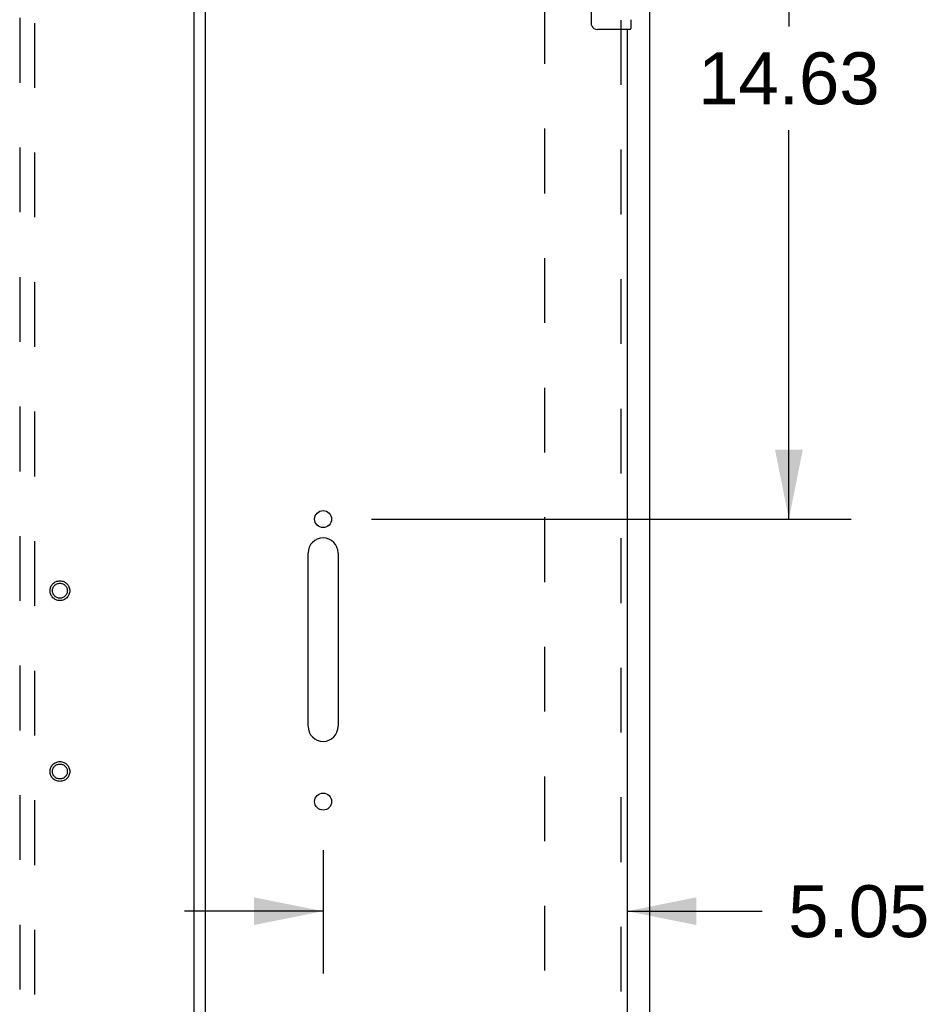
# Model space of a CAD drawing. Header units: inches. Extents: x 0 to 195, y 0 to 126.
# Tile 23 of 41: x 77 to 92, y 55 to 72. Entities that reach past the tile are written whole.
import ezdxf

# ---------------------------------------------------------------- set-up
doc = ezdxf.new("R2010")
doc.units = ezdxf.units.IN
doc.header["$LTSCALE"] = 10.747126
doc.header["$MEASUREMENT"] = 0
doc.linetypes.add('HIDDEN', pattern=[0.2, 0.1, -0.1])
doc.layers.get('0').update_dxf_attribs({"linetype": 'CONTINUOUS'})
for name, color, linetype in [('DEFAULT_2', 8, 'HIDDEN'), ('DIMENSIONS', 7, 'CONTINUOUS'), ('MASTER_DOOR_ASSEMBLY', 7, 'CONTINUOUS'), ('SLAVE_DOOR_ASSEMBLY', 7, 'CONTINUOUS')]:
    doc.layers.add(name, color=color, linetype=linetype)
doc.styles.get("Standard").update_dxf_attribs({"font": 'arial.ttf'})
doc.dimstyles.new('DIMSTYLE_1', dxfattribs={"dimtxt": 0.862069, "dimasz": 1.149425, "dimexe": 0.09, "dimexo": 0.07, "dimgap": 0.0375, "dimtad": 0, "dimtih": 1, "dimtoh": 1, "dimzin": 4, "dimdsep": 46, "dimtxsty": 'Standard', "dimblk": '_FILLED', "dimblk1": '_FILLED', "dimblk2": '_FILLED', "dimcen": 0.09, "dimazin": 1, "dimtfac": 1, "dimtdec": 3, "dimtofl": 0, "dimtmove": 0, "dimatfit": 3, "dimldrblk": '_FILLED', "dimfxl": 0, "dimtolj": 1, "dimtzin": 4, "dimarcsym": 0})

# ---------------------------------------------------------------- blocks, each defined once
blk = doc.blocks.new('_FILLED')
at = {"color": 0, "linetype": 'ByBlock'}
blk.add_solid([(0, 0), (-1, 0.2), (-1, -0.2)], dxfattribs=at)
blk = doc.blocks.new('*D2')
at = {"layer": 'DIMENSIONS', "color": 2, "linetype": 'Continuous'}
for p, q in [((88.056, 77.88), (90.766, 77.88)), ((89.732, 77.88), (89.732, 71.43)), ((89.732, 63.255), (89.732, 69.706)), ((82.806, 63.255), (90.766, 63.255))]:
    blk.add_line(p, q, dxfattribs=at)
at = {"layer": 'DIMENSIONS', "color": 2, "linetype": 'Continuous', "xscale": 1.1494252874, "yscale": 1.1494252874, "zscale": 1.1494252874}
for p, rotation in [((89.732, 77.88), 90), ((89.732, 63.255), 270)]:
    blk.add_blockref('_FILLED', p, dxfattribs=dict(at, rotation=rotation))
at = {"layer": 'DIMENSIONS', "color": 2, "linetype": 'Continuous', "insert": (89.732, 70.999), "char_height": 0.8621, "width": 3.01243, "attachment_point": 2, "line_spacing_factor": 0.9}
blk.add_mtext('14.63', dxfattribs=at)
blk = doc.blocks.new('*D15')
at = {"layer": 'DIMENSIONS', "color": 2, "linetype": 'Continuous'}
for p, q in [((82.001, 57.763), (82.001, 55.714)), ((82.001, 56.749), (79.702, 56.749)), ((87.048, 56.749), (89.289, 56.749))]:
    blk.add_line(p, q, dxfattribs=at)
at = {"layer": 'DIMENSIONS', "color": 2, "linetype": 'Continuous', "xscale": 1.1494252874, "yscale": 1.1494252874, "zscale": 1.1494252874}
blk.add_blockref('_FILLED', (82.001, 56.749), dxfattribs=at)
at = {"layer": 'DIMENSIONS', "color": 2, "linetype": 'Continuous', "xscale": 1.1494252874, "yscale": 1.1494252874, "zscale": 1.1494252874, "rotation": 180}
blk.add_blockref('_FILLED', (87.048, 56.749), dxfattribs=at)
at = {"layer": 'DIMENSIONS', "color": 2, "linetype": 'Continuous', "insert": (89.72, 57.18), "char_height": 0.8621, "width": 2.34265, "attachment_point": 1, "line_spacing_factor": 0.9}
blk.add_mtext('5.05', dxfattribs=at)

msp = doc.modelspace()

# ---------------------------------------------------------------- linework, layer by layer
at = {"color": 3, "linetype": 'Continuous'}
msp.add_line((87.423, 7.118), (87.423, 77.776), dxfattribs=at)
at = {"layer": 'DEFAULT_2', "color": 8, "linetype": 'HIDDEN'}
msp.add_line((85.673, 76.182), (85.673, 8.712), dxfattribs=at)
at = {"layer": 'MASTER_DOOR_ASSEMBLY', "color": 8, "linetype": 'HIDDEN'}
for p, q in [((76.965, 75.869), (76.965, 44.618)), ((77.215, 44.618), (77.215, 75.869))]:
    msp.add_line(p, q, dxfattribs=at)
at = {"layer": 'MASTER_DOOR_ASSEMBLY', "color": 3, "linetype": 'Continuous'}
msp.add_line((79.861, 9.173), (79.861, 75.721), dxfattribs=at)
at = {"layer": 'MASTER_DOOR_ASSEMBLY', "color": 8, "linetype": 'HIDDEN'}
for centre, radius in [((77.632, 62.067), 0.164), ((77.632, 62.067), 0.124), ((77.632, 59.067), 0.164), ((77.632, 59.067), 0.124)]:
    msp.add_circle(centre, radius, dxfattribs=at)
at = {"layer": 'SLAVE_DOOR_ASSEMBLY', "color": 3, "linetype": 'Continuous'}
for p, q in [((80.048, 9.038), (80.048, 75.856)), ((87.048, 71.38), (87.048, 52.758)), ((81.751, 59.817), (81.751, 62.692)), ((82.251, 62.692), (82.251, 59.817))]:
    msp.add_line(p, q, dxfattribs=at)
at = {"layer": 'SLAVE_DOOR_ASSEMBLY', "color": 7, "linetype": 'Continuous'}
for p, q in [((86.453, 71.48), (86.453, 72.28)), ((87.108, 71.541), (87.108, 71.395)), ((87.093, 71.38), (86.553, 71.38))]:
    msp.add_line(p, q, dxfattribs=at)
at = {"layer": 'SLAVE_DOOR_ASSEMBLY', "color": 8, "linetype": 'HIDDEN'}
msp.add_line((86.944, 71.535), (86.944, 52.603), dxfattribs=at)
at = {"layer": 'SLAVE_DOOR_ASSEMBLY', "color": 7, "linetype": 'Continuous'}
msp.add_lwpolyline([(86.46, 71.444), (86.458, 71.45), (86.456, 71.456), (86.455, 71.462), (86.454, 71.468), (86.453, 71.474), (86.453, 71.48)], dxfattribs=at)
at = {"layer": 'SLAVE_DOOR_ASSEMBLY', "color": 3, "linetype": 'Continuous'}
for centre in [(82.001, 63.255), (82.001, 58.567)]:
    msp.add_circle(centre, 0.141, dxfattribs=at)
at = {"layer": 'SLAVE_DOOR_ASSEMBLY', "color": 7, "linetype": 'Continuous'}
for centre, radius, start, end in [((86.553, 71.48), 0.1, 201.1999, 270), ((87.093, 71.395), 0.015, 270, 360)]:
    msp.add_arc(centre, radius, start, end, dxfattribs=at)
at = {"layer": 'SLAVE_DOOR_ASSEMBLY', "color": 3, "linetype": 'Continuous'}
for centre, start, end in [((82.001, 62.692), 0, 180), ((82.001, 59.817), 180, 360)]:
    msp.add_arc(centre, 0.25, start, end, dxfattribs=at)

# ---------------------------------------------------------------- dimensions: what is measured, and where the dimension line sits
at = {"layer": 'DIMENSIONS', "color": 2, "linetype": 'Continuous'}
for base, p1, p2, angle, picture, middle in [((89.731554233, 63.25520519), (87.985786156, 77.88020519), (82.735911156, 63.25520519), 270, '*D2', (89.768181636, 70.562897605)), ((82.001, 56.749), (87.048, 76.776), (82.001, 55.644), 180, '*D15', (90.892, 56.744))]:
    dim = msp.add_linear_dim(base=base, p1=p1, p2=p2, angle=angle, text='<>\\P[]', dimstyle='DIMSTYLE_1', dxfattribs=at)
    dim.commit()
    dim.dimension.update_dxf_attribs({"geometry": picture, "text_midpoint": middle, "dimtype": 160})

doc.saveas('drawing.dxf')
